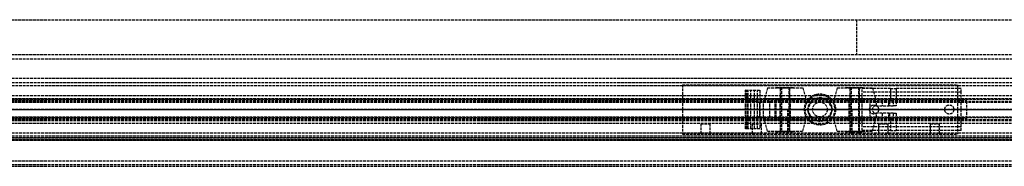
# Model space of a CAD drawing. Header units: millimetres. Extents: x 0 to 2050, y -31 to 49.
# Tile 8 of 9: x 537 to 1074, y -31 to 49. Entities that reach past the tile are written whole.
import ezdxf

# ---------------------------------------------------------------- set-up
doc = ezdxf.new("R2010")
doc.units = ezdxf.units.MM
doc.header["$LTSCALE"] = 10
doc.linetypes.add('ALLCAD_Strich', pattern=[0.2, 0.15, -0.05])
doc.layers.add('BESCH_KONT_sich_schn_ansi_2d', color=40, linetype='Continuous')
doc.layers.add('BESCH_KONT_sich_schn_grun_2d', color=10, linetype='Continuous')

msp = doc.modelspace()

# ---------------------------------------------------------------- linework, layer by layer
at = {"layer": 'BESCH_KONT_sich_schn_ansi_2d', "linetype": 'ALLCAD_Strich'}
for p, q in [((0, 0, 2448), (2050, 0, 2448)), ((996, 0, 9), (0, 0, 9)), ((0, 0, 2307), (1053, 0, 2307)), ((2, 0, 2289), (2048, 0, 2289)), ((2, 0, 2368), (2048, 0, 2368)), ((2, 0, 2335), (2048, 0, 2335)), ((2, 0, 2366), (2048, 0, 2366)), ((2, 0, 2367), (2048, 0, 2367)), ((2, 0, 2336), (2048, 0, 2336)), ((2, 0, 2337), (2048, 0, 2337)), ((2, 0, 2363), (2048, 0, 2363)), ((2, 0, 2338.5), (2048, 0, 2338.5)), ((2048, 0, 2339.5), (2, 0, 2339.5)), ((2048, 0, 2337.5), (2, 0, 2337.5)), ((2048, 0, 2365.5), (2, 0, 2365.5)), ((2048, 0, 2336.5), (2, 0, 2336.5)), ((2048, 0, 2338), (2, 0, 2338)), ((2.02, 0, 2290), (2048, 0, 2290)), ((7, 0, 2363.5), (2043, 0, 2363.5)), ((20, 0, 2288), (993, 0, 2288)), ((898, 0, 2307), (1048, 0, 2307)), ((898, 0, 2298), (1048, 0, 2298)), ((898, 0, 2330), (898, 0, 2298)), ((898, 0, 2330), (1048, 0, 2330)), ((932.5, 0, 2342.25), (932.5, 0, 2345.88)), ((940.3, 0, 2346.6), (932.54, 0, 2346.6)), ((935.4, 0, 2341.5), (933.25, 0, 2341.5)), ((935.4, 0, 2342.8), (933.8, 0, 2342.8)), ((933.8, 0, 2342.8), (933.8, 0, 2345.3)), ((933.8, 0, 2345.3), (939, 0, 2345.3)), ((935.4, 0, 2341.5), (935.4, 0, 2342.8)), ((936.83, 0, 2352.75), (940.3, 0, 2352.75)), ((938.98, 0, 2342.8), (937.4, 0, 2342.8)), ((937.4, 0, 2342.8), (937.4, 0, 2341.5)), ((940.3, 0, 2341.5), (937.4, 0, 2341.5)), ((938.98, 0, 2342.81), (938.98, 0, 2342.8)), ((938.98, 0, 2342.8), (938.98, 0, 2342.81)), ((938.98, 0, 2342.8), (938.98, 0, 2342.8)), ((938.98, 0, 2342.81), (938.98, 0, 2342.81)), ((938.98, 0, 2342.81), (938.98, 0, 2342.8)), ((938.98, 0, 2342.81), (938.98, 0, 2342.81)), ((938.98, 0, 2342.8), (938.98, 0, 2342.8)), ((939, 0, 2342.8), (938.98, 0, 2342.8)), ((938.99, 0, 2342.81), (938.99, 0, 2342.8)), ((938.99, 0, 2342.8), (938.99, 0, 2342.81)), ((938.99, 0, 2342.8), (938.99, 0, 2342.81)), ((938.99, 0, 2342.81), (938.99, 0, 2342.81)), ((938.99, 0, 2342.81), (938.99, 0, 2342.8)), ((938.99, 0, 2342.8), (938.99, 0, 2342.81)), ((938.99, 0, 2342.8), (938.99, 0, 2342.8)), ((938.99, 0, 2342.8), (938.99, 0, 2342.8)), ((938.99, 0, 2342.8), (938.99, 0, 2342.8)), ((938.99, 0, 2342.8), (938.99, 0, 2342.81)), ((938.99, 0, 2342.8), (938.99, 0, 2342.8)), ((938.99, 0, 2342.81), (938.99, 0, 2342.81)), ((938.99, 0, 2342.81), (938.99, 0, 2342.81)), ((939, 0, 2342.8), (939, 0, 2342.8)), ((939, 0, 2342.8), (939, 0, 2342.81)), ((939, 0, 2342.81), (939, 0, 2342.81)), ((939, 0, 2342.81), (939, 0, 2342.8)), ((939, 0, 2342.81), (939, 0, 2342.81)), ((939, 0, 2342.8), (939, 0, 2342.8)), ((939, 0, 2345.3), (939, 0, 2342.81)), ((939, 0, 2342.8), (939, 0, 2342.8)), ((939, 0, 2342.8), (939, 0, 2342.8)), ((939.96, 0, 2353.5), (940.3, 0, 2353.5)), ((940.3, 0, 2352.75), (940.3, 0, 2346.6)), ((940.3, 0, 2346.6), (940.3, 0, 2341.5)), ((940.3, 0, 2353.5), (940.3, 0, 2352.75)), ((940.3, 0, 2353.5), (966.39, 0, 2353.5)), ((942.22, 0, 2341.5), (940.3, 0, 2341.5)), ((945.59, 0, 2340.92), (942.22, 0, 2341.5)), ((948.58, 0, 2339.21), (945.59, 0, 2340.92)), ((951.26, 0, 2337.31), (949.12, 0, 2338.8)), ((990.5, 0, 2316.5), (955.5, 0, 2316.5)), ((955.5, 0, 2324.5), (990.5, 0, 2324.5)), ((968.31, 0, 2335.5), (956.99, 0, 2335.5)), ((981.5, 0, 2332), (964.5, 0, 2332)), ((964.5, 0, 2330), (964.5, 0, 2332)), ((965, 0, 2345.5), (981, 0, 2345.5)), ((965, 0, 2353.5), (965, 0, 2345.5)), ((966, 0, 2332), (966, 0, 2338)), ((979.61, 0, 2353.5), (966.39, 0, 2353.5)), ((966.5, 0, 2345.5), (966.5, 0, 2353.5)), ((966.5, 0, 2345.5), (966.5, 0, 2335.5)), ((966.5, 0, 2353.5), (966.5, 0, 2345.5)), ((968.31, 0, 2353.5), (968.31, 0, 2345.5)), ((968.31, 0, 2335.5), (977.69, 0, 2335.5)), ((977, 0, 2350), (969, 0, 2350)), ((969, 0, 2330), (969, 0, 2350)), ((969, 0, 2330), (969, 0, 2332)), ((969, 0, 2345.5), (969, 0, 2335.5)), ((969, 0, 2345.5), (969, 0, 2335.5)), ((969.5, 0, 2332), (969.5, 0, 2338)), ((976.48, 0, 2332.01), (976.48, 0, 2332.01)), ((976.48, 0, 2332.01), (976.48, 0, 2332)), ((976.48, 0, 2332), (976.48, 0, 2332.01)), ((976.48, 0, 2332.01), (976.48, 0, 2332.01)), ((976.48, 0, 2332.01), (976.48, 0, 2332)), ((976.48, 0, 2332), (976.48, 0, 2332)), ((976.49, 0, 2332.01), (976.49, 0, 2332.01)), ((976.49, 0, 2332), (976.49, 0, 2332.01)), ((976.49, 0, 2332.01), (976.49, 0, 2332)), ((976.49, 0, 2332), (976.49, 0, 2332)), ((976.49, 0, 2332), (976.49, 0, 2332)), ((976.49, 0, 2332), (976.49, 0, 2332)), ((976.49, 0, 2332.01), (976.49, 0, 2332)), ((976.49, 0, 2332), (976.49, 0, 2332)), ((976.49, 0, 2332.01), (976.49, 0, 2332.01)), ((976.49, 0, 2332.01), (976.49, 0, 2332.01)), ((976.49, 0, 2332.01), (976.49, 0, 2332)), ((976.49, 0, 2332), (976.49, 0, 2332.01)), ((976.5, 0, 2332.01), (976.5, 0, 2332.01)), ((976.5, 0, 2332), (976.5, 0, 2332.01)), ((976.5, 0, 2332.01), (976.5, 0, 2332.01)), ((976.5, 0, 2332.01), (976.5, 0, 2332)), ((976.5, 0, 2332), (976.5, 0, 2332)), ((976.5, 0, 2332), (976.5, 0, 2338)), ((977, 0, 2330), (977, 0, 2350)), ((977, 0, 2330), (977, 0, 2332)), ((977, 0, 2345.5), (977, 0, 2335.5)), ((977, 0, 2345.5), (977, 0, 2335.5)), ((988.85, 0, 2335.5), (977.69, 0, 2335.5)), ((977.69, 0, 2345.5), (977.69, 0, 2353.5)), ((979.5, 0, 2345.5), (979.5, 0, 2353.5)), ((979.5, 0, 2345.5), (979.5, 0, 2335.5)), ((979.5, 0, 2353.5), (979.5, 0, 2345.5)), ((979.61, 0, 2353.5), (1013, 0, 2353.5)), ((980, 0, 2332), (980, 0, 2338)), ((981, 0, 2353.5), (981, 0, 2345.5)), ((981.5, 0, 2330), (981.5, 0, 2332)), ((993, 0), (996, 0)), ((993, 0), (993, 0, 9)), ((993, 0, 9), (993, 0, 2288)), ((1000.45, 0, 2341.41), (994.59, 0, 2337.31)), ((1050, 0, 19.5), (996, 0, 19.5)), ((996, 0), (996, 0, 19.5)), ((1050, 0), (996, 0)), ((1050, 0, 9), (996, 0, 9)), ((1050, 0, 2), (996, 0, 2)), ((1000, 0, 2), (1000, 0)), ((1001.5, 0, 2353.5), (1001.5, 0, 2342)), ((1003.5, 0, 2353.5), (1003.5, 0, 2342.49)), ((1010.5, 0, 2342.5), (1003.89, 0, 2342.5)), ((1005, 0, 2), (1005, 0)), ((1014.5, 0, 2352), (1014.5, 0, 2346.5)), ((1041, 0, 2), (1041, 0)), ((1046, 0, 2), (1046, 0)), ((1048, 0, 2330), (1048, 0, 2298)), ((1050, 0), (2050, 0)), ((1053, 0, 9), (1050, 0, 9)), ((1050, 0), (1050, 0, 19.5)), ((1053, 0, 2289), (1053, 0, 9)), ((1053, 0, 2307), (1053, 0, 2289))]:
    msp.add_line(p, q, dxfattribs=at)
at = {"layer": 'BESCH_KONT_sich_schn_ansi_2d', "linetype": 'ALLCAD_Strich', "extrusion": (0, 1, 0)}
for centre, radius in [((-910.5, 2321), 2.5), ((-938.5, 2321), 2.5), ((-954, 2348.5), 11.25), ((-954, 2348.5), 4), ((-954, 2348.5), 2), ((-992, 2348.5), 11.25), ((-992, 2348.5), 2), ((-1007.5, 2321), 2.5), ((-1035.5, 2321), 2.5)]:
    msp.add_circle(centre, radius, dxfattribs=at)
at = {"layer": 'BESCH_KONT_sich_schn_ansi_2d', "linetype": 'ALLCAD_Strich', "extrusion": (0, -1, 0)}
for centre, radius in [((954, 2348.5), 9.64), ((954, 2348.5), 5), ((954, 2348.5), 2.5), ((992, 2348.5), 9.64), ((992, 2348.5), 5), ((992, 2348.5), 4), ((992, 2348.5), 2.5), ((1009, 2347), 2), ((1013, 2352), 1.5)]:
    msp.add_circle(centre, radius, dxfattribs=at)
at = {"layer": 'BESCH_KONT_sich_schn_ansi_2d', "linetype": 'ALLCAD_Strich', "extrusion": (0, 1, 0)}
for centre, radius, start, end in [((-940.13, 2345.87), 7.63, 0.0312, 5.4915), ((-933.25, 2342.25), 0.75, 270, 360), ((-938.98, 2342.8), 0.00271, 270, 0), ((-938.98, 2342.81), 0.00271, 0, 90), ((-938.98, 2342.81), 0.00116, 90, 180), ((-938.98, 2342.8), 0.00116, 180, 270), ((-939, 2342.8), 0.00271, 270, 0), ((-939, 2342.81), 0.00271, 0, 90), ((-938.99, 2342.81), 0.00217, 0, 90), ((-938.99, 2342.8), 0.00217, 270, 0), ((-939, 2342.81), 0.00116, 90, 180), ((-939, 2342.8), 0.00116, 180, 270), ((-940.13, 2345.87), 7.63, 88.739, 91.261), ((-954, 2345.77), 8.5, 305, 309.5389), ((-956.99, 2345.5), 10, 270, 305), ((-955.5, 2320.5), 4, 270, 90), ((-976.48, 2332.01), 0.00116, 0, 90), ((-976.48, 2332), 0.00116, 270, 360), ((-976.48, 2332.01), 0.00116, 90, 180), ((-976.48, 2332), 0.00116, 180, 270), ((-976.49, 2332.01), 0.00093, 270, 0), ((-976.49, 2332.01), 0.00093, 0, 90), ((-976.5, 2332.01), 0.00116, 0, 90), ((-976.5, 2332), 0.00116, 270, 360), ((-976.5, 2332.01), 0.00116, 90, 180), ((-976.5, 2332), 0.00116, 180, 270), ((-988.85, 2345.5), 10, 235, 270), ((-990.5, 2320.5), 4, 90, 270), ((-1010.5, 2346.5), 4, 180, 270)]:
    msp.add_arc(centre, radius, start, end, dxfattribs=at)
at = {"layer": 'BESCH_KONT_sich_schn_ansi_2d', "linetype": 'ALLCAD_Strich', "extrusion": (0, -1, 0)}
for centre, radius, start, end in [((938.98, 2342.81), 0.00116, 90, 180), ((938.98, 2342.8), 0.00116, 180, 270), ((938.98, 2342.8), 0.00271, 270, 360), ((938.98, 2342.81), 0.00271, 0, 90), ((939, 2342.81), 0.00116, 90, 180), ((939, 2342.8), 0.00116, 180, 270), ((938.99, 2342.81), 0.00093, 180, 270), ((938.99, 2342.81), 0.00093, 90, 180), ((939, 2342.8), 0.00271, 270, 360), ((939, 2342.81), 0.00271, 0, 90), ((976.48, 2332), 0.00271, 270, 0), ((976.48, 2332.01), 0.00271, 0, 90), ((976.48, 2332.01), 0.00271, 90, 180), ((976.48, 2332), 0.00271, 180, 270), ((976.49, 2332.01), 0.00217, 90, 180), ((976.49, 2332), 0.00217, 180, 270), ((976.5, 2332.01), 0.00271, 90, 180), ((976.5, 2332), 0.00271, 180, 270), ((976.5, 2332.01), 0.00271, 0, 90), ((976.5, 2332), 0.00271, 270, 0), ((1003.89, 2336.5), 6, 90, 125)]:
    msp.add_arc(centre, radius, start, end, dxfattribs=at)
at = {"layer": 'BESCH_KONT_sich_schn_ansi_2d', "linetype": 'ALLCAD_Strich'}
for points, knots in [([(932.54, 0, 2346.6), (932.54, 0, 2346.61), (932.54, 0, 2346.66), (932.56, 0, 2346.83), (932.58, 0, 2346.97), (932.64, 0, 2347.34), (932.69, 0, 2347.56), (932.82, 0, 2348.08), (932.91, 0, 2348.37), (933.1, 0, 2348.84), (933.17, 0, 2349.01), (933.35, 0, 2349.37), (933.45, 0, 2349.56), (933.67, 0, 2349.93), (933.79, 0, 2350.12), (934.05, 0, 2350.48), (934.19, 0, 2350.66), (934.66, 0, 2351.22), (935.05, 0, 2351.59), (935.9, 0, 2352.24), (936.35, 0, 2352.52), (936.83, 0, 2352.75)], [15.435182, 15.435182, 15.435182, 15.435182, 16.554933, 16.554933, 17.82418, 17.82418, 19.093427, 19.093427, 20.362674, 20.362674, 21.03193, 21.03193, 21.701186, 21.701186, 22.370442, 22.370442, 23.039698, 23.039698, 24.647552, 24.647552, 26.164556, 26.164556, 26.164556, 26.164556]), ([(936.83, 0, 2352.75), (937.13, 0, 2352.89), (937.47, 0, 2353.03), (938.15, 0, 2353.25), (938.5, 0, 2353.33), (938.96, 0, 2353.41), (939.11, 0, 2353.44), (939.42, 0, 2353.47), (939.58, 0, 2353.48), (939.75, 0, 2353.49), (939.79, 0, 2353.49), (939.86, 0, 2353.5), (939.9, 0, 2353.5), (939.94, 0, 2353.5), (939.95, 0, 2353.5), (939.96, 0, 2353.5), (939.96, 0, 2353.5), (939.96, 0, 2353.5), (939.96, 0, 2353.5), (939.96, 0, 2353.5)], [1.722708, 1.722708, 1.722708, 1.722708, 2.727227, 2.727227, 3.731745, 3.731745, 4.178178, 4.178178, 4.62461, 4.62461, 4.729547, 4.729547, 4.834483, 4.834483, 4.870202, 4.870202, 4.877795, 4.877795, 4.885387, 4.885387, 4.885387, 4.885387])]:
    msp.add_open_spline(points, degree=3, knots=knots, dxfattribs=at)
at = {"layer": 'BESCH_KONT_sich_schn_grun_2d', "linetype": 'ALLCAD_Strich'}
for p, q in [((0, 49), (2050, 49)), ((993, 49), (993, 30)), ((0, 30), (2050, 30)), ((2048, 27.5), (2.02, 27.5)), ((2048, 17), (2, 17)), ((2048, 14.5), (2, 14.5)), ((2048, 12.87), (2, 12.87)), ((898, 13.5), (1048, 13.5)), ((898, 13.5), (898, -13.5)), ((944.36, 11.75), (942.75, 5.75)), ((944.36, 11.75), (954, 11.75)), ((949, 12), (959, 12)), ((949, 12), (949, 11.75)), ((951.5, 5.75), (951.5, 11.75)), ((952, 12), (952, -12)), ((954, 11.75), (963.64, 11.75)), ((956, 12), (956, -12)), ((956.5, 5.75), (956.5, 11.75)), ((959, 12), (959, 11.75)), ((963.64, 11.75), (965.25, 5.75)), ((982.36, 11.75), (980.75, 5.75)), ((982.36, 11.75), (992, 11.75)), ((987, 12), (997, 12)), ((987, 12), (987, 11.75)), ((989.5, 5.75), (989.5, 11.75)), ((990, 12), (990, -12)), ((992, 11.75), (1001.64, 11.75)), ((994, 12), (994, -12)), ((994.5, 5.75), (994.5, 11.75)), ((1011.5, 11.5), (996, 11.5)), ((996, 9.5), (996, 11.5)), ((997, 12), (997, 11.75)), ((1001.64, 11.75), (1003.25, 5.75)), ((1011.5, 11.5), (1014.5, 11.5)), ((1011.5, 11.5), (1011.5, 4.5)), ((1050, 11.5), (1014.5, 11.5)), ((1014.5, 11.5), (1014.5, 4.5)), ((1048, 13.5), (1048, -13.5)), ((1050, 9.5), (1050, 11.5)), ((2048, 7.5), (2, 7.5)), ((2048, 5.5), (2, 5.5)), ((234, 6), (1288, 6)), ((932.54, 10.5), (932.5, 10.5)), ((932.5, -10.5), (932.5, 10.5)), ((932.5, 10.5), (932.5, 10.5)), ((932.5, -10.5), (932.5, 10.5)), ((932.54, 10.5), (940.3, 10.5)), ((933.25, -10.5), (933.25, 10.5)), ((933.8, -10.5), (933.8, 10.5)), ((935.4, -10.5), (935.4, 10.5)), ((937.4, -10.5), (937.4, 10.5)), ((939, -10.5), (939, 10.5)), ((940.3, 10.5), (940.3, 4.5)), ((965.25, 5.75), (942.75, 5.75)), ((950, 5.5), (950, 4.5)), ((951.5, 5.5), (951.5, 4.5)), ((956.5, 5.5), (956.5, 4.5)), ((958, 5.5), (958, 4.5)), ((969.5, 6.06), (966, 0)), ((976.5, 6.06), (969.5, 6.06)), ((976.48, 6.06), (976.48, 6.07)), ((976.48, 6.06), (976.48, 6.07)), ((976.48, 6.06), (976.48, 6.07)), ((976.48, 6.06), (976.48, 6.07)), ((976.48, 6.07), (976.48, 6.07)), ((976.48, 6.07), (976.48, 6.07)), ((976.48, 6.07), (976.49, 6.07)), ((976.48, 6.06), (976.48, 6.07)), ((976.48, 6.06), (976.48, 6.07)), ((976.48, 6.06), (976.48, 6.07)), ((976.49, 6.07), (976.49, 6.06)), ((976.49, 6.06), (976.49, 6.07)), ((976.49, 6.06), (976.49, 6.07)), ((976.49, 6.07), (976.49, 6.07)), ((976.49, 6.07), (976.49, 6.07)), ((976.49, 6.06), (976.49, 6.07)), ((976.49, 6.06), (976.49, 6.07)), ((976.49, 6.06), (976.49, 6.07)), ((976.49, 6.06), (976.49, 6.07)), ((976.49, 6.06), (976.49, 6.07)), ((976.5, 6.07), (976.49, 6.07)), ((976.49, 6.06), (976.49, 6.07)), ((976.5, 6.06), (976.5, 6.07)), ((976.5, 6.06), (976.5, 6.07)), ((976.5, 6.06), (976.5, 6.07)), ((976.5, 6.07), (976.5, 6.07)), ((976.5, 6.07), (976.5, 6.07)), ((976.5, 6.06), (976.5, 6.07)), ((976.5, 6.06), (976.5, 6.07)), ((976.5, 6.06), (976.5, 6.07)), ((976.5, 6.06), (976.5, 6.07)), ((980, 0), (976.5, 6.06)), ((1003.25, 5.75), (980.75, 5.75)), ((988, 4.5), (988, 5.5)), ((989.5, 4.5), (989.5, 5.5)), ((994.5, 4.5), (994.5, 5.5)), ((1050, 9.5), (996, 9.5)), ((996, 5.5), (996, 9.5)), ((996, 4.5), (996, 5.5)), ((1050, -9.5), (1050, 9.5)), ((0, 5), (1053, 5)), ((2, 4.5), (2048, 4.5)), ((2, 4), (2048, 4)), ((898, 5), (1048, 5)), ((939.96, 3.75), (940.3, 3.75)), ((940.3, 4.5), (940.3, -4.5)), ((940.3, -3.75), (940.3, 3.75)), ((942.22, -4.5), (942.22, 4.5)), ((945.59, -4.5), (945.59, 4.5)), ((948.58, -4.5), (948.58, 4.5)), ((949.12, -4.5), (949.12, 4.5)), ((951.26, -4.5), (951.26, 4.5)), ((951.5, -4.5), (951.5, 4.5)), ((955.5, 0.03), (951.5, 0.03)), ((955.5, -13.5), (955.5, 0.03)), ((955.5, 0.03), (990.5, 0.03)), ((956.5, -4.5), (956.5, 4.5)), ((956.99, -4.5), (956.99, 4.5)), ((988.85, -4.5), (988.85, 4.5)), ((989.5, -4.5), (989.5, 4.5)), ((990.5, -13.5), (990.5, 0.03)), ((994.5, 0.03), (990.5, 0.03)), ((994.5, -4.5), (994.5, 4.5)), ((994.59, -4.5), (994.59, 4.5)), ((996, -4.5), (996, 4.5)), ((1000.45, -4.5), (1000.45, 4.5)), ((1003.5, 2), (1013, 2)), ((1003.89, 2), (1003.89, 4.5)), ((1007, 4.5), (1007, 2)), ((1010.5, 2), (1010.5, 4.5)), ((1011, 4.5), (1011, 2)), ((1013, 4.5), (1013, 2)), ((1014.5, 2), (1013, 2)), ((1014.5, 4.5), (1014.5, 2)), ((1053, -5), (1053, 5)), ((0, -5), (1053, -5)), ((2, -4), (2048, -4)), ((2048, -4.5), (2, -4.5)), ((898, -5), (1048, -5)), ((940.3, -3.75), (939.96, -3.75)), ((940.3, -4.5), (940.3, -10.5)), ((950, -4.5), (950, -5.5)), ((951.5, -4.5), (951.5, -5.5)), ((956.5, -4.5), (956.5, -5.5)), ((958, -4.5), (958, -5.5)), ((966, 0), (969.5, -6.06)), ((976.5, -6.06), (980, 0)), ((988, -5.5), (988, -4.5)), ((989.5, -5.5), (989.5, -4.5)), ((994.5, -5.5), (994.5, -4.5)), ((996, -5.5), (996, -4.5)), ((1013, -2), (1003.5, -2)), ((1003.89, -4.5), (1003.89, -2)), ((1007, -2), (1007, -4.5)), ((1010.5, -4.5), (1010.5, -2)), ((1011, -2), (1011, -4.5)), ((1011.5, -4.5), (1011.5, -11.5)), ((1013, -2), (1014.5, -2)), ((1013, -2), (1013, -4.5)), ((1014.5, -2), (1014.5, -4.5)), ((1014.5, -4.5), (1014.5, -11.5)), ((2, -5.5), (2048, -5.5)), ((2, -7.5), (2048, -7.5)), ((234, -6), (1288, -6)), ((908, -7.74), (913, -7.74)), ((908, -7.74), (908, -13.5)), ((913, -7.74), (913, -13.5)), ((932.54, -10.5), (932.5, -10.5)), ((932.5, -10.5), (932.5, -10.5)), ((940.3, -10.5), (932.54, -10.5)), ((936, -7.74), (941, -7.74)), ((936, -7.74), (936, -13.5)), ((938.98, -10.5), (938.98, -10.5)), ((938.98, -10.5), (938.98, -10.5)), ((938.98, -10.5), (938.98, -10.5)), ((938.98, -10.5), (938.98, -10.5)), ((938.98, -10.5), (938.98, -10.5)), ((938.98, -10.5), (938.98, -10.5)), ((938.98, -10.5), (938.99, -10.5)), ((938.98, -10.5), (938.98, -10.5)), ((938.98, -10.5), (938.98, -10.5)), ((938.98, -10.5), (938.98, -10.5)), ((938.99, -10.5), (938.99, -10.5)), ((938.99, -10.5), (938.99, -10.5)), ((939, -10.5), (938.99, -10.5)), ((938.99, -10.5), (938.99, -10.5)), ((938.99, -10.5), (938.99, -10.5)), ((938.99, -10.5), (938.99, -10.5)), ((938.99, -10.5), (938.99, -10.5)), ((938.99, -10.5), (938.99, -10.5)), ((938.99, -10.5), (938.99, -10.5)), ((938.99, -10.5), (938.99, -10.5)), ((938.99, -10.5), (938.99, -10.5)), ((938.99, -10.5), (938.99, -10.5)), ((938.99, -10.5), (938.99, -10.5)), ((939, -10.5), (939, -10.5)), ((939, -10.5), (939, -10.5)), ((939, -10.5), (939, -10.5)), ((939, -10.5), (939, -10.5)), ((939, -10.5), (939, -10.5)), ((939, -10.5), (939, -10.5)), ((939, -10.5), (939, -10.5)), ((941, -7.74), (941, -13.5)), ((965.25, -5.75), (942.75, -5.75)), ((944.36, -11.75), (942.75, -5.75)), ((951.5, -5.75), (951.5, -5.5)), ((951.5, -11.75), (951.5, -5.75)), ((956.5, -11.75), (956.5, -5.75)), ((963.64, -11.75), (965.25, -5.75)), ((969.5, -6.06), (976.5, -6.06)), ((1003.25, -5.75), (980.75, -5.75)), ((982.36, -11.75), (980.75, -5.75)), ((989.5, -11.75), (989.5, -5.75)), ((994.5, -5.75), (994.5, -5.5)), ((994.5, -11.75), (994.5, -5.75)), ((996, -9.5), (996, -5.5)), ((1050, -9.5), (996, -9.5)), ((996, -11.5), (996, -9.5)), ((1001.64, -11.75), (1003.25, -5.75)), ((1005, -7.74), (1010, -7.74)), ((1005, -7.74), (1005, -13.5)), ((1010, -7.74), (1010, -13.5)), ((1033, -7.74), (1038, -7.74)), ((1033, -7.74), (1033, -13.5)), ((1038, -7.74), (1038, -13.5)), ((1050, -11.5), (1050, -9.5)), ((2048, -12.88), (2, -12.88)), ((2048, -14.5), (2, -14.5)), ((2, -15.5), (2048, -15.5)), ((2048, -15.5), (2, -15.5)), ((898, -13.5), (1048, -13.5)), ((944.36, -11.75), (954, -11.75)), ((949, -11.75), (949, -12)), ((949, -12), (959, -12)), ((951.5, -13.5), (951.5, -11.75)), ((954, -11.75), (963.64, -11.75)), ((959, -11.75), (959, -12)), ((982.36, -11.75), (992, -11.75)), ((987, -11.75), (987, -12)), ((987, -12), (997, -12)), ((992, -11.75), (1001.64, -11.75)), ((994.5, -13.5), (994.5, -11.75)), ((1011.5, -11.5), (996, -11.5)), ((997, -11.75), (997, -12)), ((1011.5, -11.5), (1014.5, -11.5)), ((1050, -11.5), (1014.5, -11.5)), ((2, -16.5), (2048, -16.5)), ((2048, -16.5), (2, -16.5)), ((2048, -17), (2, -17)), ((2, -28), (2048, -28)), ((2, -30), (2048, -30)), ((2, -31), (2048, -31))]:
    msp.add_line(p, q, dxfattribs=at)
for centre, radius in [((973, 0), 8.5), ((973, 0), 8), ((973, 0), 6.5), ((973, 0), 4), ((1002.5, 0), 2.5), ((1043.5, 0), 2.5)]:
    msp.add_circle(centre, radius, dxfattribs=at)
for centre, radius, start, end in [((973, 0), 6.5, 136.1869, 223.8131), ((973, 0), 6.5, 316.1869, 43.8131), ((1003.5, 0), 2, 90, 270)]:
    msp.add_arc(centre, radius, start, end, dxfattribs=at)
for points, knots in [([(936.83, 4.5), (936.35, 4.5), (935.9, 4.51), (935.05, 4.6), (934.66, 4.68), (934.19, 4.86), (934.05, 4.93), (933.79, 5.09), (933.67, 5.18), (933.45, 5.39), (933.35, 5.51), (933.17, 5.76), (933.1, 5.9), (932.91, 6.31), (932.82, 6.62), (932.69, 7.32), (932.64, 7.7), (932.58, 8.51), (932.56, 8.93), (932.54, 9.74), (932.54, 10.12), (932.54, 10.5)], [4.406817, 4.406817, 4.406817, 4.406817, 5.92382, 5.92382, 7.531675, 7.531675, 8.200931, 8.200931, 8.870186, 8.870186, 9.539442, 9.539442, 10.208698, 10.208698, 11.477945, 11.477945, 12.747192, 12.747192, 14.016439, 14.016439, 15.13619, 15.13619, 15.13619, 15.13619]), ([(939.96, 3.75), (939.96, 3.75), (939.96, 3.76), (939.96, 3.76), (939.96, 3.76), (939.95, 3.77), (939.94, 3.78), (939.9, 3.8), (939.86, 3.82), (939.79, 3.84), (939.75, 3.86), (939.58, 3.92), (939.42, 3.96), (939.11, 4.06), (938.96, 4.11), (938.5, 4.23), (938.15, 4.32), (937.47, 4.46), (937.13, 4.5), (936.83, 4.5)], [4.885389, 4.885389, 4.885389, 4.885389, 4.892981, 4.892981, 4.900573, 4.900573, 4.936292, 4.936292, 5.041229, 5.041229, 5.146165, 5.146165, 5.592598, 5.592598, 6.03903, 6.03903, 7.043549, 7.043549, 8.048067, 8.048067, 8.048067, 8.048067]), ([(932.54, -10.5), (932.54, -10.12), (932.54, -9.74), (932.56, -8.93), (932.58, -8.51), (932.64, -7.7), (932.69, -7.32), (932.82, -6.62), (932.91, -6.31), (933.1, -5.9), (933.17, -5.76), (933.35, -5.51), (933.45, -5.39), (933.67, -5.18), (933.79, -5.09), (934.05, -4.93), (934.19, -4.86), (934.66, -4.68), (935.05, -4.6), (935.9, -4.51), (936.35, -4.5), (936.83, -4.5)], [15.435182, 15.435182, 15.435182, 15.435182, 16.554933, 16.554933, 17.82418, 17.82418, 19.093427, 19.093427, 20.362674, 20.362674, 21.03193, 21.03193, 21.701186, 21.701186, 22.370442, 22.370442, 23.039698, 23.039698, 24.647552, 24.647552, 26.164556, 26.164556, 26.164556, 26.164556]), ([(936.83, -4.5), (937.13, -4.5), (937.47, -4.46), (938.15, -4.32), (938.5, -4.23), (938.96, -4.11), (939.11, -4.06), (939.42, -3.96), (939.58, -3.92), (939.75, -3.86), (939.79, -3.84), (939.86, -3.82), (939.9, -3.8), (939.94, -3.78), (939.95, -3.77), (939.96, -3.76), (939.96, -3.76), (939.96, -3.76), (939.96, -3.75), (939.96, -3.75)], [1.722708, 1.722708, 1.722708, 1.722708, 2.727227, 2.727227, 3.731745, 3.731745, 4.178178, 4.178178, 4.62461, 4.62461, 4.729547, 4.729547, 4.834483, 4.834483, 4.870202, 4.870202, 4.877795, 4.877795, 4.885387, 4.885387, 4.885387, 4.885387])]:
    msp.add_open_spline(points, degree=3, knots=knots, dxfattribs=at)

doc.saveas('drawing.dxf')
